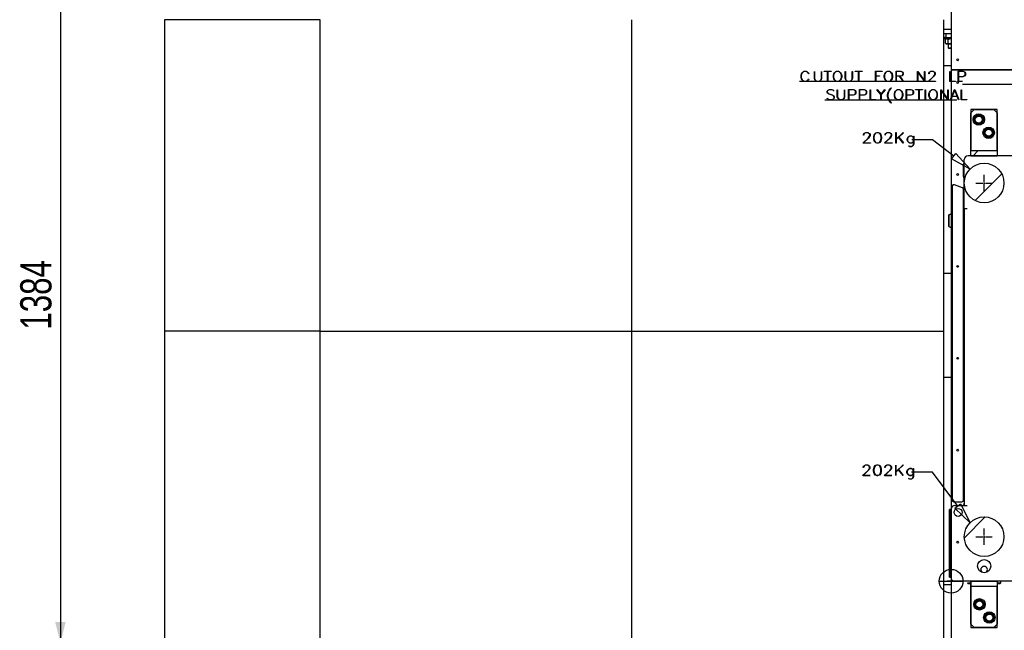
# Model space of a CAD drawing. Header units: millimetres. Extents: x 0 to 849, y 0 to 594.
# Tile 13 of 84: x 560 to 654, y 107 to 166. Entities that reach past the tile are written whole.
import ezdxf

# ---------------------------------------------------------------- set-up
doc = ezdxf.new("R2010")
doc.units = ezdxf.units.MM
doc.linetypes.add('CENTERX2', pattern=[20.32, 12.7, -2.54, 2.54, -2.54])
doc.layers.add('COTES', color=1, linetype='Continuous')
doc.layers.add('TRAIT-FINS', color=9, linetype='Continuous')
doc.layers.add('TRAIT-FORT', color=4, linetype='Continuous', lineweight=25)
doc.styles.add('SLDTEXTSTYLE0', font='TXT', dxfattribs={"width": 0.75})
doc.dimstyles.new('SLDDIMSTYLE0', dxfattribs={"dimtxt": 3, "dimasz": 2, "dimexe": 0, "dimexo": 0.0625, "dimgap": 0.75, "dimtad": 1, "dimdec": 0, "dimlfac": 20, "dimrnd": 1e-09, "dimzin": 12, "dimdsep": 46, "dimtxsty": 'SLDTEXTSTYLE0', "dimsah": 1, "dimcen": 0.09, "dimadec": 0, "dimazin": 3, "dimtfac": 1, "dimtdec": 0, "dimtofl": 0, "dimtmove": 0, "dimatfit": 3, "dimfxl": 1, "dimfrac": 2, "dimtolj": 1, "dimtzin": 12, "dimarcsym": 0})

# ---------------------------------------------------------------- blocks, each defined once
blk = doc.blocks.new('_D_23')
at = {"layer": 'COTES', "color": 1, "transparency": 16777216}
for p, q in [((612.058, 175.334), (562.614, 175.334)), ((563.614, 175.334), (563.614, 106.148)), ((587.614, 106.148), (562.614, 106.148))]:
    blk.add_line(p, q, dxfattribs=at)
for points in [[(563.614, 175.334), (563.114, 173.334), (564.114, 173.334)], [(563.614, 106.148), (564.114, 108.148), (563.114, 108.148)]]:
    blk.add_solid(points, dxfattribs=at)
at = {"layer": 'COTES', "color": 1, "transparency": 16777216, "insert": (559.747, 136.308), "char_height": 3, "attachment_point": 1, "rotation": 90, "style": 'SLDTEXTSTYLE0'}
blk.add_mtext('1384', dxfattribs=at)

msp = doc.modelspace()

# ---------------------------------------------------------------- hatches: boundary and pattern name
at = {"layer": 'TRAIT-FINS'}
h = msp.add_hatch(dxfattribs=at)
h.set_pattern_fill('ANSI31', color=9, style=0)
h.paths.add_polyline_path([(651.227, 153.041), (653.767, 153.041), (653.767, 153.541), (651.227, 153.541)], flags=0)
h = msp.add_hatch(dxfattribs=at)
h.set_pattern_fill('ANSI31', color=9, style=0)
edge = h.paths.add_edge_path(flags=0)
edge.add_arc((652.503, 150.425), 1.905, 0, 360)
h = msp.add_hatch(dxfattribs=at)
h.set_pattern_fill('ANSI31', color=9, style=0)
edge = h.paths.add_edge_path(flags=0)
edge.add_arc((652.503, 116.376), 1.905, 0, 360)
h = msp.add_hatch(dxfattribs=at)
h.set_pattern_fill('ANSI31', color=9, style=0)
h.paths.add_polyline_path([(653.767, 112.084), (651.227, 112.084), (651.227, 111.584), (653.767, 111.584)], flags=0)

# ---------------------------------------------------------------- linework, layer by layer
at = {"color": 7, "linetype": 'CENTERX2'}
for p, q in [((634.742, 160.216), (650.428, 160.216)), ((637.191, 158.448), (650.228, 158.448)), ((652.503, 150.552), (652.503, 151.212)), ((651.716, 150.425), (652.376, 150.425)), ((652.503, 149.638), (652.503, 150.298)), ((652.63, 150.425), (653.29, 150.425)), ((652.503, 116.503), (652.503, 117.164)), ((651.716, 116.376), (652.376, 116.376)), ((652.503, 115.589), (652.503, 116.249)), ((652.63, 116.376), (653.29, 116.376))]:
    msp.add_line(p, q, dxfattribs=at)
at = {"color": 7, "linetype": 'Continuous'}
for p, q in [((655.396, 159.899), (650.414, 159.899)), ((651.227, 157.169), (651.544, 157.486)), ((651.544, 157.486), (653.449, 157.486)), ((653.449, 157.486), (653.767, 157.169)), ((651.227, 153.041), (651.227, 157.169)), ((653.767, 157.169), (653.767, 153.041)), ((647.548, 154.588), (645.548, 154.588)), ((649.579, 153.003), (647.548, 154.588)), ((649.374, 152.74), (649.784, 153.265)), ((651.156, 151.772), (649.374, 152.74)), ((649.784, 153.265), (651.156, 151.772)), ((650.625, 152.823), (650.598, 152.686)), ((650.598, 147.961), (650.598, 152.686)), ((668.06, 153.041), (650.954, 153.041)), ((650.498, 152.132), (650.536, 152.316)), ((650.498, 152.13), (650.498, 151.108)), ((650.536, 150.921), (650.536, 152.316)), ((650.536, 152.316), (650.573, 152.316)), ((650.573, 150.921), (650.573, 152.316)), ((650.498, 151.106), (650.536, 150.921)), ((650.536, 150.921), (650.573, 150.921)), ((649.417, 150.097), (649.417, 147.507)), ((649.442, 150.097), (649.442, 119.904)), ((650.415, 149.976), (649.66, 150.25)), ((650.522, 119.904), (650.522, 149.823)), ((652.439, 150.425), (652.566, 150.425)), ((652.503, 150.362), (652.503, 150.489)), ((650.598, 147.961), (650.598, 119.386)), ((650.598, 147.961), (650.884, 147.961)), ((649.099, 147.359), (649.417, 147.507)), ((649.099, 146.227), (649.099, 147.359)), ((649.125, 147.359), (649.442, 147.507)), ((649.125, 146.227), (649.125, 147.359)), ((649.099, 146.227), (649.417, 146.078)), ((649.125, 146.227), (649.442, 146.078)), ((649.417, 146.078), (649.417, 119.904)), ((647.53, 122.58), (645.53, 122.58)), ((649.959, 119.326), (647.53, 122.58)), ((649.605, 119.742), (650.359, 119.742)), ((649.692, 119.127), (650.227, 119.525)), ((650.227, 119.525), (651.156, 117.723)), ((649.176, 112.477), (649.176, 118.993)), ((649.176, 118.993), (649.252, 118.993)), ((649.176, 118.993), (649.176, 112.477)), ((649.252, 118.993), (649.176, 118.993)), ((649.248, 112.477), (649.248, 118.993)), ((649.328, 118.993), (649.252, 118.993)), ((649.252, 118.993), (649.252, 112.477)), ((649.328, 112.477), (649.328, 119.031)), ((649.328, 118.993), (649.328, 112.477)), ((649.684, 119.386), (650.689, 119.386)), ((651.156, 117.723), (649.692, 119.127)), ((650.689, 119.386), (650.884, 119.386)), ((652.439, 116.376), (652.566, 116.376)), ((652.503, 116.313), (652.503, 116.44)), ((649.328, 113.226), (649.328, 110.942)), ((648.186, 112.084), (650.47, 112.084)), ((649.684, 112.084), (648.952, 112.084)), ((649.176, 112.477), (649.328, 112.477)), ((649.252, 112.477), (649.176, 112.477)), ((649.328, 112.477), (649.328, 111.8)), ((649.328, 112.477), (649.328, 112.084)), ((649.684, 112.084), (649.328, 112.084)), ((655.322, 112.084), (649.684, 112.084)), ((650.979, 111.845), (650.915, 111.909)), ((651.233, 111.909), (650.915, 111.909)), ((651.233, 111.845), (650.979, 111.845)), ((651.227, 107.956), (651.227, 112.084)), ((651.233, 112.084), (651.233, 107.956)), ((653.773, 112.084), (651.233, 112.084)), ((653.767, 112.084), (653.767, 107.956)), ((653.773, 112.084), (653.773, 107.956)), ((654.09, 111.909), (653.773, 111.909)), ((654.027, 111.845), (653.773, 111.845)), ((654.027, 111.845), (654.09, 111.909)), ((654.09, 112.084), (654.09, 111.909)), ((651.227, 107.956), (651.544, 107.639)), ((651.55, 107.639), (651.233, 107.956)), ((651.544, 107.639), (653.449, 107.639)), ((653.455, 107.639), (651.55, 107.639)), ((653.449, 107.639), (653.767, 107.956)), ((653.773, 107.956), (653.455, 107.639))]:
    msp.add_line(p, q, dxfattribs=at)
for centre, radius in [((651.989, 156.534), 0.337), ((652.941, 155.264), 0.337), ((652.503, 150.425), 1.905), ((650.001, 118.713), 0.381), ((652.503, 116.376), 1.905), ((652.503, 113.544), 0.635), ((649.328, 112.084), 1.142), ((652.052, 109.861), 0.337), ((652.058, 109.861), 0.337), ((653.005, 108.591), 0.337), ((653.011, 108.591), 0.337)]:
    msp.add_circle(centre, radius, dxfattribs=at)
at = {"color": 7, "linetype": 'Continuous', "lineweight": 18}
msp.add_circle((649.328, 112.084), 1.142, dxfattribs=at)
at = {"color": 7, "linetype": 'Continuous'}
for centre, radius, start, end in [((650.954, 152.686), 0.356, 90, 180), ((649.579, 150.097), 0.163, 82.832, 180), ((649.605, 150.097), 0.163, 70, 180), ((650.359, 149.823), 0.163, 360, 70), ((649.579, 119.904), 0.163, 180, 270), ((649.605, 119.904), 0.163, 180, 270), ((650.359, 119.904), 0.163, 270, 360), ((650.4, 119.584), 0.198, 270, 0), ((649.684, 119.031), 0.356, 90, 180), ((652.503, 113.195), 0.318, 309.09986, 231.20728), ((649.685, 112.442), 0.359, 174.3733, 269.80503)]:
    msp.add_arc(centre, radius, start, end, dxfattribs=at)
at = {"layer": 'TRAIT-FORT', "color": 4, "linetype": 'Continuous', "lineweight": 25}
for p, q in [((649.328, 175.834), (649.328, 161.356)), ((573.614, 166.148), (573.614, 136.148)), ((588.614, 166.148), (573.614, 166.148)), ((588.614, 136.148), (588.614, 166.148)), ((618.614, 136.148), (618.614, 166.148)), ((648.614, 136.148), (648.614, 166.148)), ((648.614, 165.234), (649.328, 165.234)), ((648.614, 164.834), (648.828, 164.834)), ((648.828, 164.434), (648.614, 164.434)), ((648.653, 164.434), (648.653, 164.309)), ((649.328, 164.309), (648.653, 164.309)), ((648.853, 164.309), (648.779, 164.235)), ((648.78, 163.882), (648.78, 164.235)), ((648.828, 164.834), (648.828, 164.434)), ((648.828, 164.834), (649.328, 164.834)), ((648.828, 164.434), (649.328, 164.434)), ((649.047, 163.882), (649.047, 164.235)), ((648.784, 163.878), (648.853, 163.809)), ((648.913, 163.809), (648.853, 163.809)), ((649.321, 163.809), (648.913, 163.809)), ((649.028, 163.809), (649.028, 163.434)), ((649.028, 163.434), (649.103, 163.359)), ((649.028, 163.434), (649.328, 163.434)), ((649.328, 163.359), (649.103, 163.359)), ((648.614, 161.724), (649.328, 161.724)), ((649.328, 161.356), (649.328, 161.311)), ((649.328, 161.356), (741.828, 161.356)), ((649.328, 161.311), (649.328, 106.334)), ((649.328, 161.311), (741.828, 161.311)), ((653.767, 157.486), (651.227, 157.486)), ((651.227, 157.486), (651.227, 153.541)), ((653.767, 153.541), (653.767, 157.486)), ((651.227, 153.541), (653.767, 153.541)), ((651.227, 153.041), (651.227, 153.541)), ((653.767, 153.541), (653.767, 153.041)), ((653.767, 153.041), (651.227, 153.041)), ((651.227, 153.041), (653.767, 153.041)), ((653.767, 153.041), (653.767, 153.041)), ((649.328, 141.724), (648.614, 141.724)), ((588.614, 136.148), (573.614, 136.148)), ((573.614, 136.148), (573.614, 106.148)), ((588.614, 106.148), (588.614, 136.148)), ((588.614, 136.148), (618.614, 136.148)), ((618.614, 136.148), (648.614, 136.148)), ((618.614, 106.148), (618.614, 136.148)), ((648.614, 106.148), (648.614, 136.148)), ((648.614, 131.724), (649.328, 131.724)), ((651.227, 112.084), (653.767, 112.084)), ((651.227, 111.584), (651.227, 112.084)), ((653.767, 112.084), (653.767, 111.584)), ((649.328, 111.724), (648.614, 111.724)), ((653.767, 111.584), (651.227, 111.584)), ((651.227, 111.584), (651.227, 107.639)), ((653.767, 107.639), (653.767, 111.584)), ((651.227, 107.639), (653.767, 107.639))]:
    msp.add_line(p, q, dxfattribs=at)
at = {"layer": 'TRAIT-FORT', "color": 4, "linetype": 'Continuous', "lineweight": 25, "flags": 128}
for points in [[(635.636, 160.436), (635.588, 160.344), (635.588, 160.344), (635.488, 160.25), (635.488, 160.25), (635.386, 160.204), (635.386, 160.204), (635.187, 160.204), (635.187, 160.204), (635.086, 160.25), (635.086, 160.25), (634.986, 160.344), (634.986, 160.344), (634.938, 160.438), (634.938, 160.438), (634.887, 160.577), (634.887, 160.577), (634.887, 160.807), (634.887, 160.807), (634.938, 160.946), (634.938, 160.946), (634.986, 161.04), (634.986, 161.04), (635.086, 161.134), (635.086, 161.134), (635.187, 161.181), (635.187, 161.181), (635.386, 161.181), (635.386, 161.181), (635.488, 161.134), (635.488, 161.134), (635.588, 161.04), (635.588, 161.04), (635.636, 160.948), (635.636, 160.948), (635.617, 160.937), (635.617, 160.937), (635.569, 161.027), (635.569, 161.027), (635.474, 161.116), (635.474, 161.116), (635.381, 161.16), (635.381, 161.16), (635.193, 161.16), (635.193, 161.16), (635.099, 161.116), (635.099, 161.116), (635.005, 161.027), (635.005, 161.027), (634.956, 160.939), (634.956, 160.939), (634.91, 160.805), (634.91, 160.805), (634.91, 160.579), (634.91, 160.579), (634.956, 160.445), (634.956, 160.445), (635.005, 160.357), (635.005, 160.357), (635.099, 160.268), (635.099, 160.268), (635.193, 160.224), (635.193, 160.224), (635.381, 160.224), (635.381, 160.224), (635.474, 160.268), (635.474, 160.268), (635.569, 160.357), (635.569, 160.357), (635.617, 160.447), (635.617, 160.447), (635.636, 160.436)], [(636.867, 161.169), (636.867, 160.485), (636.867, 160.485), (636.817, 160.345), (636.817, 160.345), (636.716, 160.25), (636.716, 160.25), (636.567, 160.204), (636.567, 160.204), (636.467, 160.204), (636.467, 160.204), (636.317, 160.25), (636.317, 160.25), (636.215, 160.345), (636.215, 160.345), (636.166, 160.485), (636.166, 160.485), (636.166, 161.169), (636.166, 161.169), (636.188, 161.169), (636.188, 161.169), (636.188, 160.487), (636.188, 160.487), (636.235, 160.354), (636.235, 160.354), (636.328, 160.266), (636.328, 160.266), (636.469, 160.222), (636.469, 160.222), (636.563, 160.222), (636.563, 160.222), (636.705, 160.266), (636.705, 160.266), (636.798, 160.354), (636.798, 160.354), (636.845, 160.487), (636.845, 160.487), (636.845, 161.169), (636.845, 161.169), (636.867, 161.169)], [(637.444, 160.216), (637.445, 161.16), (637.445, 161.16), (637.116, 161.16), (637.116, 161.16), (637.116, 161.181), (637.116, 161.181), (637.796, 161.181), (637.796, 161.181), (637.796, 161.16), (637.796, 161.16), (637.467, 161.16), (637.467, 161.16), (637.467, 160.216), (637.467, 160.216), (637.445, 160.216)], [(638.746, 160.438), (638.698, 160.344), (638.698, 160.344), (638.599, 160.25), (638.599, 160.25), (638.497, 160.204), (638.497, 160.204), (638.297, 160.204), (638.297, 160.204), (638.197, 160.25), (638.197, 160.25), (638.096, 160.344), (638.096, 160.344), (638.048, 160.438), (638.048, 160.438), (637.998, 160.577), (637.998, 160.577), (637.998, 160.807), (637.998, 160.807), (638.048, 160.946), (638.048, 160.946), (638.096, 161.04), (638.096, 161.04), (638.197, 161.134), (638.197, 161.134), (638.297, 161.181), (638.297, 161.181), (638.497, 161.181), (638.497, 161.181), (638.599, 161.134), (638.599, 161.134), (638.698, 161.04), (638.698, 161.04), (638.747, 160.946), (638.747, 160.946), (638.797, 160.807), (638.797, 160.807), (638.797, 160.577), (638.797, 160.577), (638.747, 160.438)], [(638.727, 160.449), (638.775, 160.583), (638.775, 160.583), (638.775, 160.808), (638.775, 160.808), (638.727, 160.942), (638.727, 160.942), (638.679, 161.03), (638.679, 161.03), (638.584, 161.119), (638.584, 161.119), (638.492, 161.163), (638.492, 161.163), (638.303, 161.163), (638.303, 161.163), (638.21, 161.119), (638.21, 161.119), (638.116, 161.03), (638.116, 161.03), (638.067, 160.942), (638.067, 160.942), (638.02, 160.808), (638.02, 160.808), (638.02, 160.583), (638.02, 160.583), (638.067, 160.449), (638.067, 160.449), (638.116, 160.36), (638.116, 160.36), (638.21, 160.271), (638.21, 160.271), (638.303, 160.227), (638.303, 160.227), (638.492, 160.227), (638.492, 160.227), (638.584, 160.271), (638.584, 160.271), (638.679, 160.36), (638.679, 160.36), (638.727, 160.449)], [(639.833, 161.169), (639.833, 160.485), (639.833, 160.485), (639.783, 160.345), (639.783, 160.345), (639.682, 160.25), (639.682, 160.25), (639.533, 160.204), (639.533, 160.204), (639.433, 160.204), (639.433, 160.204), (639.283, 160.25), (639.283, 160.25), (639.181, 160.345), (639.181, 160.345), (639.132, 160.485), (639.132, 160.485), (639.132, 161.169), (639.132, 161.169), (639.154, 161.169), (639.154, 161.169), (639.154, 160.487), (639.154, 160.487), (639.201, 160.354), (639.201, 160.354), (639.294, 160.266), (639.294, 160.266), (639.435, 160.222), (639.435, 160.222), (639.529, 160.222), (639.529, 160.222), (639.671, 160.266), (639.671, 160.266), (639.764, 160.354), (639.764, 160.354), (639.811, 160.487), (639.811, 160.487), (639.811, 161.169), (639.811, 161.169), (639.833, 161.169)], [(640.41, 160.216), (640.411, 161.16), (640.411, 161.16), (640.082, 161.16), (640.082, 161.16), (640.082, 161.181), (640.082, 161.181), (640.762, 161.181), (640.762, 161.181), (640.762, 161.16), (640.762, 161.16), (640.433, 161.16), (640.433, 161.16), (640.433, 160.216), (640.433, 160.216), (640.411, 160.216)], [(642.449, 160.706), (642.071, 160.706), (642.071, 160.706), (642.071, 160.216), (642.071, 160.216), (642.05, 160.216), (642.05, 160.216), (642.05, 161.181), (642.05, 161.181), (642.692, 161.181), (642.692, 161.181), (642.692, 161.16), (642.692, 161.16), (642.071, 161.16), (642.071, 161.16), (642.071, 160.727), (642.071, 160.727), (642.449, 160.727), (642.449, 160.727), (642.449, 160.706)], [(643.641, 160.438), (643.593, 160.344), (643.593, 160.344), (643.494, 160.25), (643.494, 160.25), (643.392, 160.204), (643.392, 160.204), (643.192, 160.204), (643.192, 160.204), (643.092, 160.25), (643.092, 160.25), (642.991, 160.344), (642.991, 160.344), (642.943, 160.438), (642.943, 160.438), (642.893, 160.577), (642.893, 160.577), (642.893, 160.807), (642.893, 160.807), (642.943, 160.946), (642.943, 160.946), (642.991, 161.04), (642.991, 161.04), (643.092, 161.134), (643.092, 161.134), (643.192, 161.181), (643.192, 161.181), (643.392, 161.181), (643.392, 161.181), (643.494, 161.134), (643.494, 161.134), (643.593, 161.04), (643.593, 161.04), (643.642, 160.946), (643.642, 160.946), (643.692, 160.807), (643.692, 160.807), (643.692, 160.577), (643.692, 160.577), (643.642, 160.438)], [(643.622, 160.449), (643.67, 160.583), (643.67, 160.583), (643.67, 160.808), (643.67, 160.808), (643.622, 160.942), (643.622, 160.942), (643.574, 161.03), (643.574, 161.03), (643.48, 161.119), (643.48, 161.119), (643.387, 161.163), (643.387, 161.163), (643.198, 161.163), (643.198, 161.163), (643.105, 161.119), (643.105, 161.119), (643.011, 161.03), (643.011, 161.03), (642.962, 160.942), (642.962, 160.942), (642.916, 160.808), (642.916, 160.808), (642.916, 160.583), (642.916, 160.583), (642.962, 160.449), (642.962, 160.449), (643.011, 160.36), (643.011, 160.36), (643.105, 160.271), (643.105, 160.271), (643.198, 160.227), (643.198, 160.227), (643.387, 160.227), (643.387, 160.227), (643.48, 160.271), (643.48, 160.271), (643.574, 160.36), (643.574, 160.36), (643.622, 160.449)], [(644.707, 160.216), (644.372, 160.707), (644.372, 160.707), (644.049, 160.707), (644.049, 160.707), (644.049, 160.216), (644.049, 160.216), (644.027, 160.216), (644.027, 160.216), (644.027, 161.181), (644.027, 161.181), (644.476, 161.181), (644.476, 161.181), (644.626, 161.134), (644.626, 161.134), (644.678, 161.087), (644.678, 161.087), (644.729, 160.992), (644.729, 160.992), (644.729, 160.896), (644.729, 160.896), (644.678, 160.802), (644.678, 160.802), (644.626, 160.754), (644.626, 160.754), (644.476, 160.708), (644.476, 160.708), (644.399, 160.708), (644.399, 160.708), (644.727, 160.226), (644.727, 160.226), (644.707, 160.216)], [(644.048, 160.728), (644.473, 160.728), (644.473, 160.728), (644.615, 160.773), (644.615, 160.773), (644.659, 160.815), (644.659, 160.815), (644.706, 160.903), (644.706, 160.903), (644.706, 160.989), (644.706, 160.989), (644.659, 161.076), (644.659, 161.076), (644.615, 161.119), (644.615, 161.119), (644.473, 161.163), (644.473, 161.163), (644.049, 161.163), (644.049, 161.163), (644.049, 160.728)], [(646.802, 160.216), (646.779, 160.216), (646.779, 160.216), (646.122, 161.135), (646.122, 161.135), (646.122, 160.216), (646.122, 160.216), (646.101, 160.216), (646.101, 160.216), (646.101, 161.169), (646.101, 161.169), (646.125, 161.169), (646.125, 161.169), (646.78, 160.251), (646.78, 160.251), (646.78, 161.169), (646.78, 161.169), (646.802, 161.169), (646.802, 161.169), (646.802, 160.216)], [(647.185, 160.942), (647.186, 160.991), (647.186, 160.991), (647.236, 161.086), (647.236, 161.086), (647.287, 161.134), (647.287, 161.134), (647.388, 161.181), (647.388, 161.181), (647.588, 161.181), (647.588, 161.181), (647.689, 161.134), (647.689, 161.134), (647.741, 161.086), (647.741, 161.086), (647.791, 160.991), (647.791, 160.991), (647.791, 160.894), (647.791, 160.894), (647.741, 160.801), (647.741, 160.801), (647.642, 160.663), (647.642, 160.663), (647.174, 160.224), (647.174, 160.224), (647.828, 160.224), (647.828, 160.224), (647.828, 160.204), (647.828, 160.204), (647.122, 160.204), (647.122, 160.204), (647.625, 160.676), (647.625, 160.676), (647.721, 160.811), (647.721, 160.811), (647.768, 160.9), (647.768, 160.9), (647.768, 160.986), (647.768, 160.986), (647.721, 161.073), (647.721, 161.073), (647.676, 161.116), (647.676, 161.116), (647.582, 161.16), (647.582, 161.16), (647.394, 161.16), (647.394, 161.16), (647.301, 161.116), (647.301, 161.116), (647.255, 161.073), (647.255, 161.073), (647.208, 160.986), (647.208, 160.986), (647.208, 160.942), (647.208, 160.942), (647.186, 160.942)], [(649.756, 160.204), (649.212, 160.204), (649.212, 160.204), (649.212, 161.169), (649.212, 161.169), (649.233, 161.169), (649.233, 161.169), (649.233, 160.224), (649.233, 160.224), (649.757, 160.224), (649.757, 160.224), (649.757, 160.204)], [(650.007, 160.216), (650.007, 161.181), (650.007, 161.181), (650.456, 161.181), (650.456, 161.181), (650.606, 161.134), (650.606, 161.134), (650.659, 161.087), (650.659, 161.087), (650.709, 160.991), (650.709, 160.991), (650.709, 160.85), (650.709, 160.85), (650.659, 160.755), (650.659, 160.755), (650.606, 160.708), (650.606, 160.708), (650.456, 160.661), (650.456, 160.661), (650.029, 160.661), (650.029, 160.661), (650.029, 160.216), (650.029, 160.216), (650.007, 160.216)], [(650.029, 160.683), (650.454, 160.683), (650.454, 160.683), (650.595, 160.727), (650.595, 160.727), (650.64, 160.77), (650.64, 160.77), (650.686, 160.857), (650.686, 160.857), (650.686, 160.989), (650.686, 160.989), (650.64, 161.076), (650.64, 161.076), (650.595, 161.119), (650.595, 161.119), (650.454, 161.163), (650.454, 161.163), (650.029, 161.163), (650.029, 161.163), (650.029, 160.683)], [(651.951, 161.356), (651.924, 161.336), (651.899, 161.311)], [(652.257, 161.311), (652.232, 161.336), (652.205, 161.356)], [(637.404, 158.589), (637.499, 158.499), (637.499, 158.499), (637.641, 158.455), (637.641, 158.455), (637.832, 158.455), (637.832, 158.455), (637.973, 158.499), (637.973, 158.499), (638.065, 158.586), (638.065, 158.586), (638.065, 158.715), (638.065, 158.715), (638.018, 158.803), (638.018, 158.803), (637.972, 158.846), (637.972, 158.846), (637.878, 158.891), (637.878, 158.891), (637.587, 158.982), (637.587, 158.982), (637.486, 159.028), (637.486, 159.028), (637.435, 159.076), (637.435, 159.076), (637.385, 159.171), (637.385, 159.171), (637.385, 159.269), (637.385, 159.269), (637.488, 159.365), (637.488, 159.365), (637.637, 159.412), (637.637, 159.412), (637.834, 159.412), (637.834, 159.412), (637.984, 159.365), (637.984, 159.365), (638.084, 159.273), (638.084, 159.273), (638.067, 159.257), (638.067, 159.257), (637.973, 159.347), (637.973, 159.347), (637.832, 159.391), (637.832, 159.391), (637.641, 159.391), (637.641, 159.391), (637.499, 159.347), (637.499, 159.347), (637.407, 159.261), (637.407, 159.261), (637.407, 159.176), (637.407, 159.176), (637.455, 159.089), (637.455, 159.089), (637.5, 159.046), (637.5, 159.046), (637.595, 159.001), (637.595, 159.001), (637.886, 158.91), (637.886, 158.91), (637.986, 158.864), (637.986, 158.864), (638.037, 158.816), (638.037, 158.816), (638.087, 158.721), (638.087, 158.721), (638.087, 158.577), (638.087, 158.577), (637.984, 158.481), (637.984, 158.481), (637.834, 158.435), (637.834, 158.435), (637.637, 158.435), (637.637, 158.435), (637.488, 158.481), (637.488, 158.481), (637.388, 158.573), (637.388, 158.573), (637.404, 158.589)], [(639.075, 159.4), (639.076, 158.716), (639.076, 158.716), (639.025, 158.576), (639.025, 158.576), (638.925, 158.481), (638.925, 158.481), (638.775, 158.435), (638.775, 158.435), (638.675, 158.435), (638.675, 158.435), (638.525, 158.481), (638.525, 158.481), (638.424, 158.576), (638.424, 158.576), (638.374, 158.716), (638.374, 158.716), (638.374, 159.4), (638.374, 159.4), (638.396, 159.4), (638.396, 159.4), (638.396, 158.718), (638.396, 158.718), (638.443, 158.585), (638.443, 158.585), (638.536, 158.497), (638.536, 158.497), (638.677, 158.453), (638.677, 158.453), (638.772, 158.453), (638.772, 158.453), (638.913, 158.497), (638.913, 158.497), (639.006, 158.585), (639.006, 158.585), (639.053, 158.718), (639.053, 158.718), (639.053, 159.4), (639.053, 159.4), (639.076, 159.4)], [(639.459, 158.448), (639.459, 159.412), (639.459, 159.412), (639.908, 159.412), (639.908, 159.412), (640.058, 159.365), (640.058, 159.365), (640.111, 159.318), (640.111, 159.318), (640.161, 159.223), (640.161, 159.223), (640.161, 159.081), (640.161, 159.081), (640.111, 158.986), (640.111, 158.986), (640.058, 158.939), (640.058, 158.939), (639.908, 158.892), (639.908, 158.892), (639.481, 158.892), (639.481, 158.892), (639.481, 158.448), (639.481, 158.448), (639.459, 158.448)], [(639.48, 158.914), (639.905, 158.914), (639.905, 158.914), (640.047, 158.958), (640.047, 158.958), (640.092, 159.001), (640.092, 159.001), (640.138, 159.088), (640.138, 159.088), (640.138, 159.22), (640.138, 159.22), (640.092, 159.307), (640.092, 159.307), (640.047, 159.35), (640.047, 159.35), (639.905, 159.394), (639.905, 159.394), (639.481, 159.394), (639.481, 159.394), (639.481, 158.914)], [(640.496, 158.448), (640.496, 159.412), (640.496, 159.412), (640.945, 159.412), (640.945, 159.412), (641.095, 159.365), (641.095, 159.365), (641.148, 159.318), (641.148, 159.318), (641.198, 159.223), (641.198, 159.223), (641.198, 159.081), (641.198, 159.081), (641.148, 158.986), (641.148, 158.986), (641.095, 158.939), (641.095, 158.939), (640.945, 158.892), (640.945, 158.892), (640.518, 158.892), (640.518, 158.892), (640.518, 158.448), (640.518, 158.448), (640.496, 158.448)], [(640.517, 158.914), (640.942, 158.914), (640.942, 158.914), (641.084, 158.958), (641.084, 158.958), (641.128, 159.001), (641.128, 159.001), (641.175, 159.088), (641.175, 159.088), (641.175, 159.22), (641.175, 159.22), (641.128, 159.307), (641.128, 159.307), (641.084, 159.35), (641.084, 159.35), (640.942, 159.394), (640.942, 159.394), (640.518, 159.394), (640.518, 159.394), (640.518, 158.914)], [(642.077, 158.435), (641.533, 158.435), (641.533, 158.435), (641.533, 159.4), (641.533, 159.4), (641.555, 159.4), (641.555, 159.4), (641.555, 158.455), (641.555, 158.455), (642.078, 158.455), (642.078, 158.455), (642.078, 158.435)], [(642.571, 158.448), (642.571, 158.946), (642.571, 158.946), (642.186, 159.399), (642.186, 159.399), (642.202, 159.412), (642.202, 159.412), (642.583, 158.966), (642.583, 158.966), (642.962, 159.412), (642.962, 159.412), (642.979, 159.399), (642.979, 159.399), (642.594, 158.946), (642.594, 158.946), (642.594, 158.448), (642.594, 158.448), (642.571, 158.448)], [(643.563, 158.122), (643.466, 158.215), (643.466, 158.215), (643.368, 158.352), (643.368, 158.352), (643.269, 158.535), (643.269, 158.535), (643.221, 158.764), (643.221, 158.764), (643.221, 158.949), (643.221, 158.949), (643.269, 159.179), (643.269, 159.179), (643.368, 159.363), (643.368, 159.363), (643.466, 159.5), (643.466, 159.5), (643.564, 159.593), (643.564, 159.593), (643.58, 159.577), (643.58, 159.577), (643.483, 159.488), (643.483, 159.488), (643.387, 159.352), (643.387, 159.352), (643.291, 159.171), (643.291, 159.171), (643.243, 158.947), (643.243, 158.947), (643.243, 158.767), (643.243, 158.767), (643.291, 158.542), (643.291, 158.542), (643.387, 158.363), (643.387, 158.363), (643.483, 158.227), (643.483, 158.227), (643.58, 158.138), (643.58, 158.138), (643.564, 158.122)], [(644.62, 158.669), (644.572, 158.575), (644.572, 158.575), (644.472, 158.481), (644.472, 158.481), (644.37, 158.435), (644.37, 158.435), (644.171, 158.435), (644.171, 158.435), (644.07, 158.481), (644.07, 158.481), (643.97, 158.575), (643.97, 158.575), (643.922, 158.669), (643.922, 158.669), (643.872, 158.808), (643.872, 158.808), (643.872, 159.038), (643.872, 159.038), (643.922, 159.178), (643.922, 159.178), (643.97, 159.272), (643.97, 159.272), (644.07, 159.365), (644.07, 159.365), (644.171, 159.412), (644.171, 159.412), (644.37, 159.412), (644.37, 159.412), (644.472, 159.365), (644.472, 159.365), (644.572, 159.272), (644.572, 159.272), (644.62, 159.178), (644.62, 159.178), (644.67, 159.038), (644.67, 159.038), (644.67, 158.808), (644.67, 158.808), (644.62, 158.669)], [(644.6, 158.68), (644.648, 158.814), (644.648, 158.814), (644.648, 159.039), (644.648, 159.039), (644.601, 159.173), (644.601, 159.173), (644.553, 159.261), (644.553, 159.261), (644.458, 159.35), (644.458, 159.35), (644.365, 159.394), (644.365, 159.394), (644.177, 159.394), (644.177, 159.394), (644.084, 159.35), (644.084, 159.35), (643.989, 159.261), (643.989, 159.261), (643.941, 159.173), (643.941, 159.173), (643.894, 159.039), (643.894, 159.039), (643.894, 158.814), (643.894, 158.814), (643.941, 158.68), (643.941, 158.68), (643.989, 158.591), (643.989, 158.591), (644.084, 158.502), (644.084, 158.502), (644.177, 158.458), (644.177, 158.458), (644.365, 158.458), (644.365, 158.458), (644.458, 158.502), (644.458, 158.502), (644.553, 158.591), (644.553, 158.591), (644.601, 158.68)], [(645.005, 158.448), (645.005, 159.412), (645.005, 159.412), (645.454, 159.412), (645.454, 159.412), (645.604, 159.365), (645.604, 159.365), (645.657, 159.318), (645.657, 159.318), (645.707, 159.223), (645.707, 159.223), (645.707, 159.081), (645.707, 159.081), (645.657, 158.986), (645.657, 158.986), (645.604, 158.939), (645.604, 158.939), (645.454, 158.892), (645.454, 158.892), (645.027, 158.892), (645.027, 158.892), (645.027, 158.448), (645.027, 158.448), (645.005, 158.448)], [(645.027, 158.914), (645.452, 158.914), (645.452, 158.914), (645.593, 158.958), (645.593, 158.958), (645.638, 159.001), (645.638, 159.001), (645.685, 159.088), (645.685, 159.088), (645.685, 159.22), (645.685, 159.22), (645.638, 159.307), (645.638, 159.307), (645.593, 159.35), (645.593, 159.35), (645.452, 159.394), (645.452, 159.394), (645.027, 159.394), (645.027, 159.394), (645.027, 158.914)], [(646.235, 158.448), (646.236, 159.391), (646.236, 159.391), (645.908, 159.391), (645.908, 159.391), (645.908, 159.412), (645.908, 159.412), (646.587, 159.412), (646.587, 159.412), (646.587, 159.391), (646.587, 159.391), (646.258, 159.391), (646.258, 159.391), (646.258, 158.448), (646.258, 158.448), (646.236, 158.448)], [(646.837, 158.448), (646.838, 159.4), (646.838, 159.4), (646.86, 159.4), (646.86, 159.4), (646.86, 158.448), (646.86, 158.448), (646.838, 158.448)], [(647.948, 158.669), (647.899, 158.575), (647.899, 158.575), (647.8, 158.481), (647.8, 158.481), (647.698, 158.435), (647.698, 158.435), (647.499, 158.435), (647.499, 158.435), (647.398, 158.481), (647.398, 158.481), (647.298, 158.575), (647.298, 158.575), (647.249, 158.669), (647.249, 158.669), (647.199, 158.808), (647.199, 158.808), (647.199, 159.038), (647.199, 159.038), (647.249, 159.178), (647.249, 159.178), (647.298, 159.272), (647.298, 159.272), (647.398, 159.365), (647.398, 159.365), (647.499, 159.412), (647.499, 159.412), (647.698, 159.412), (647.698, 159.412), (647.8, 159.365), (647.8, 159.365), (647.899, 159.272), (647.899, 159.272), (647.948, 159.178), (647.948, 159.178), (647.998, 159.038), (647.998, 159.038), (647.998, 158.808), (647.998, 158.808), (647.948, 158.669)], [(647.928, 158.68), (647.976, 158.814), (647.976, 158.814), (647.976, 159.039), (647.976, 159.039), (647.928, 159.173), (647.928, 159.173), (647.88, 159.261), (647.88, 159.261), (647.786, 159.35), (647.786, 159.35), (647.693, 159.394), (647.693, 159.394), (647.505, 159.394), (647.505, 159.394), (647.411, 159.35), (647.411, 159.35), (647.317, 159.261), (647.317, 159.261), (647.268, 159.173), (647.268, 159.173), (647.222, 159.039), (647.222, 159.039), (647.222, 158.814), (647.222, 158.814), (647.268, 158.68), (647.268, 158.68), (647.317, 158.591), (647.317, 158.591), (647.411, 158.502), (647.411, 158.502), (647.505, 158.458), (647.505, 158.458), (647.693, 158.458), (647.693, 158.458), (647.786, 158.502), (647.786, 158.502), (647.88, 158.591), (647.88, 158.591), (647.928, 158.68)], [(649.034, 158.448), (649.011, 158.448), (649.011, 158.448), (648.355, 159.366), (648.355, 159.366), (648.355, 158.448), (648.355, 158.448), (648.333, 158.448), (648.333, 158.448), (648.333, 159.4), (648.333, 159.4), (648.357, 159.4), (648.357, 159.4), (649.012, 158.482), (649.012, 158.482), (649.012, 159.4), (649.012, 159.4), (649.035, 159.4), (649.035, 159.4), (649.035, 158.448)], [(650.069, 158.454), (650.051, 158.448), (650.051, 158.448), (649.923, 158.759), (649.923, 158.759), (649.421, 158.759), (649.421, 158.759), (649.293, 158.448), (649.293, 158.448), (649.274, 158.454), (649.274, 158.454), (649.665, 159.412), (649.665, 159.412), (649.68, 159.412), (649.68, 159.412), (650.07, 158.454)], [(649.914, 158.778), (649.672, 159.373), (649.672, 159.373), (649.429, 158.778), (649.429, 158.778), (649.915, 158.778)], [(650.855, 158.435), (650.31, 158.435), (650.31, 158.435), (650.31, 159.4), (650.31, 159.4), (650.332, 159.4), (650.332, 159.4), (650.332, 158.455), (650.332, 158.455), (650.855, 158.455), (650.855, 158.455), (650.855, 158.435)], [(640.895, 155.036), (640.895, 155.087), (640.895, 155.087), (640.947, 155.187), (640.947, 155.187), (641.001, 155.237), (641.001, 155.237), (641.108, 155.286), (641.108, 155.286), (641.318, 155.286), (641.318, 155.286), (641.424, 155.237), (641.424, 155.237), (641.478, 155.187), (641.478, 155.187), (641.53, 155.087), (641.53, 155.087), (641.53, 154.985), (641.53, 154.985), (641.478, 154.887), (641.478, 154.887), (641.375, 154.742), (641.375, 154.742), (640.883, 154.282), (640.883, 154.282), (641.569, 154.282), (641.569, 154.282), (641.569, 154.261), (641.569, 154.261), (640.829, 154.261), (640.829, 154.261), (641.357, 154.756), (641.357, 154.756), (641.457, 154.898), (641.457, 154.898), (641.507, 154.991), (641.507, 154.991), (641.507, 155.081), (641.507, 155.081), (641.457, 155.173), (641.457, 155.173), (641.41, 155.218), (641.41, 155.218), (641.311, 155.264), (641.311, 155.264), (641.114, 155.264), (641.114, 155.264), (641.016, 155.218), (641.016, 155.218), (640.968, 155.173), (640.968, 155.173), (640.918, 155.081), (640.918, 155.081), (640.918, 155.036), (640.918, 155.036), (640.895, 155.036)], [(642.568, 154.458), (642.462, 154.309), (642.462, 154.309), (642.303, 154.261), (642.303, 154.261), (642.198, 154.261), (642.198, 154.261), (642.039, 154.309), (642.039, 154.309), (641.933, 154.458), (641.933, 154.458), (641.882, 154.699), (641.882, 154.699), (641.882, 154.846), (641.882, 154.846), (641.933, 155.088), (641.933, 155.088), (642.039, 155.237), (642.039, 155.237), (642.198, 155.286), (642.198, 155.286), (642.303, 155.286), (642.303, 155.286), (642.462, 155.237), (642.462, 155.237), (642.568, 155.088), (642.568, 155.088), (642.619, 154.846), (642.619, 154.846), (642.619, 154.699), (642.619, 154.699), (642.568, 154.458)], [(642.544, 154.469), (642.596, 154.706), (642.596, 154.706), (642.596, 154.846), (642.596, 154.846), (642.545, 155.083), (642.545, 155.083), (642.447, 155.222), (642.447, 155.222), (642.3, 155.267), (642.3, 155.267), (642.201, 155.267), (642.201, 155.267), (642.054, 155.222), (642.054, 155.222), (641.956, 155.083), (641.956, 155.083), (641.906, 154.846), (641.906, 154.846), (641.906, 154.706), (641.906, 154.706), (641.956, 154.469), (641.956, 154.469), (642.054, 154.331), (642.054, 154.331), (642.201, 154.285), (642.201, 154.285), (642.3, 154.285), (642.3, 154.285), (642.447, 154.331), (642.447, 154.331), (642.545, 154.469)], [(642.971, 155.036), (642.971, 155.087), (642.971, 155.087), (643.023, 155.187), (643.023, 155.187), (643.077, 155.237), (643.077, 155.237), (643.184, 155.286), (643.184, 155.286), (643.394, 155.286), (643.394, 155.286), (643.5, 155.237), (643.5, 155.237), (643.554, 155.187), (643.554, 155.187), (643.606, 155.087), (643.606, 155.087), (643.606, 154.985), (643.606, 154.985), (643.554, 154.887), (643.554, 154.887), (643.451, 154.742), (643.451, 154.742), (642.959, 154.282), (642.959, 154.282), (643.645, 154.282), (643.645, 154.282), (643.645, 154.261), (643.645, 154.261), (642.905, 154.261), (642.905, 154.261), (643.433, 154.756), (643.433, 154.756), (643.533, 154.898), (643.533, 154.898), (643.583, 154.991), (643.583, 154.991), (643.583, 155.081), (643.583, 155.081), (643.533, 155.173), (643.533, 155.173), (643.485, 155.218), (643.485, 155.218), (643.387, 155.264), (643.387, 155.264), (643.19, 155.264), (643.19, 155.264), (643.092, 155.218), (643.092, 155.218), (643.044, 155.173), (643.044, 155.173), (642.994, 155.081), (642.994, 155.081), (642.994, 155.036), (642.994, 155.036), (642.971, 155.036)], [(644.032, 155.274), (644.032, 154.638), (644.032, 154.638), (644.725, 155.286), (644.725, 155.286), (644.743, 155.27), (644.743, 155.27), (644.292, 154.848), (644.292, 154.848), (644.743, 154.286), (644.743, 154.286), (644.725, 154.274), (644.725, 154.274), (644.274, 154.832), (644.274, 154.832), (644.032, 154.605), (644.032, 154.605), (644.032, 154.274), (644.032, 154.274), (644.009, 154.274), (644.009, 154.274), (644.009, 155.274), (644.009, 155.274), (644.032, 155.274)], [(645.268, 154.001), (645.367, 153.954), (645.367, 153.954), (645.514, 153.954), (645.514, 153.954), (645.611, 154.001), (645.611, 154.001), (645.66, 154.044), (645.66, 154.044), (645.709, 154.183), (645.709, 154.183), (645.709, 154.394), (645.709, 154.394), (645.626, 154.315), (645.626, 154.315), (645.52, 154.267), (645.52, 154.267), (645.361, 154.267), (645.361, 154.267), (645.255, 154.315), (645.255, 154.315), (645.15, 154.414), (645.15, 154.414), (645.098, 154.562), (645.098, 154.562), (645.098, 154.661), (645.098, 154.661), (645.15, 154.808), (645.15, 154.808), (645.255, 154.909), (645.255, 154.909), (645.361, 154.957), (645.361, 154.957), (645.52, 154.957), (645.52, 154.957), (645.626, 154.909), (645.626, 154.909), (645.709, 154.829), (645.709, 154.829), (645.709, 154.946), (645.709, 154.946), (645.732, 154.946), (645.732, 154.946), (645.732, 154.181), (645.732, 154.181), (645.68, 154.033), (645.68, 154.033), (645.626, 153.981), (645.626, 153.981), (645.52, 153.932), (645.52, 153.932), (645.361, 153.932), (645.361, 153.932), (645.256, 153.981), (645.256, 153.981), (645.268, 154.001)], [(645.708, 154.422), (645.709, 154.796), (645.709, 154.796), (645.611, 154.886), (645.611, 154.886), (645.514, 154.933), (645.514, 154.933), (645.367, 154.933), (645.367, 154.933), (645.269, 154.886), (645.269, 154.886), (645.17, 154.795), (645.17, 154.795), (645.121, 154.656), (645.121, 154.656), (645.121, 154.563), (645.121, 154.563), (645.17, 154.423), (645.17, 154.423), (645.269, 154.331), (645.269, 154.331), (645.367, 154.285), (645.367, 154.285), (645.514, 154.285), (645.514, 154.285), (645.611, 154.331), (645.611, 154.331), (645.709, 154.422)], [(640.877, 123.028), (640.878, 123.079), (640.878, 123.079), (640.93, 123.179), (640.93, 123.179), (640.984, 123.229), (640.984, 123.229), (641.091, 123.278), (641.091, 123.278), (641.3, 123.278), (641.3, 123.278), (641.406, 123.229), (641.406, 123.229), (641.46, 123.179), (641.46, 123.179), (641.513, 123.079), (641.513, 123.079), (641.513, 122.977), (641.513, 122.977), (641.46, 122.879), (641.46, 122.879), (641.357, 122.734), (641.357, 122.734), (640.866, 122.274), (640.866, 122.274), (641.552, 122.274), (641.552, 122.274), (641.552, 122.253), (641.552, 122.253), (640.811, 122.253), (640.811, 122.253), (641.339, 122.747), (641.339, 122.747), (641.439, 122.89), (641.439, 122.89), (641.489, 122.983), (641.489, 122.983), (641.489, 123.073), (641.489, 123.073), (641.439, 123.165), (641.439, 123.165), (641.392, 123.21), (641.392, 123.21), (641.294, 123.256), (641.294, 123.256), (641.096, 123.256), (641.096, 123.256), (640.999, 123.21), (640.999, 123.21), (640.951, 123.165), (640.951, 123.165), (640.901, 123.073), (640.901, 123.073), (640.901, 123.028), (640.901, 123.028), (640.878, 123.028)], [(642.55, 122.45), (642.444, 122.301), (642.444, 122.301), (642.286, 122.253), (642.286, 122.253), (642.18, 122.253), (642.18, 122.253), (642.022, 122.301), (642.022, 122.301), (641.916, 122.45), (641.916, 122.45), (641.865, 122.691), (641.865, 122.691), (641.865, 122.838), (641.865, 122.838), (641.916, 123.08), (641.916, 123.08), (642.022, 123.229), (642.022, 123.229), (642.18, 123.278), (642.18, 123.278), (642.286, 123.278), (642.286, 123.278), (642.444, 123.229), (642.444, 123.229), (642.551, 123.08), (642.551, 123.08), (642.601, 122.838), (642.601, 122.838), (642.601, 122.691), (642.601, 122.691), (642.551, 122.45)], [(642.527, 122.461), (642.579, 122.698), (642.579, 122.698), (642.579, 122.838), (642.579, 122.838), (642.527, 123.075), (642.527, 123.075), (642.43, 123.213), (642.43, 123.213), (642.283, 123.259), (642.283, 123.259), (642.184, 123.259), (642.184, 123.259), (642.037, 123.213), (642.037, 123.213), (641.939, 123.075), (641.939, 123.075), (641.888, 122.838), (641.888, 122.838), (641.888, 122.698), (641.888, 122.698), (641.939, 122.461), (641.939, 122.461), (642.037, 122.323), (642.037, 122.323), (642.184, 122.277), (642.184, 122.277), (642.283, 122.277), (642.283, 122.277), (642.43, 122.323), (642.43, 122.323), (642.527, 122.461)], [(642.953, 123.028), (642.954, 123.079), (642.954, 123.079), (643.006, 123.179), (643.006, 123.179), (643.06, 123.229), (643.06, 123.229), (643.167, 123.278), (643.167, 123.278), (643.376, 123.278), (643.376, 123.278), (643.482, 123.229), (643.482, 123.229), (643.536, 123.179), (643.536, 123.179), (643.589, 123.079), (643.589, 123.079), (643.589, 122.977), (643.589, 122.977), (643.536, 122.879), (643.536, 122.879), (643.433, 122.734), (643.433, 122.734), (642.942, 122.274), (642.942, 122.274), (643.628, 122.274), (643.628, 122.274), (643.628, 122.253), (643.628, 122.253), (642.887, 122.253), (642.887, 122.253), (643.415, 122.747), (643.415, 122.747), (643.515, 122.89), (643.515, 122.89), (643.565, 122.983), (643.565, 122.983), (643.565, 123.073), (643.565, 123.073), (643.515, 123.165), (643.515, 123.165), (643.468, 123.21), (643.468, 123.21), (643.37, 123.256), (643.37, 123.256), (643.172, 123.256), (643.172, 123.256), (643.075, 123.21), (643.075, 123.21), (643.026, 123.165), (643.026, 123.165), (642.977, 123.073), (642.977, 123.073), (642.977, 123.028), (642.977, 123.028), (642.954, 123.028)], [(644.015, 123.265), (644.015, 122.63), (644.015, 122.63), (644.708, 123.278), (644.708, 123.278), (644.725, 123.261), (644.725, 123.261), (644.274, 122.84), (644.274, 122.84), (644.725, 122.278), (644.725, 122.278), (644.708, 122.265), (644.708, 122.265), (644.256, 122.824), (644.256, 122.824), (644.015, 122.597), (644.015, 122.597), (644.015, 122.265), (644.015, 122.265), (643.992, 122.265), (643.992, 122.265), (643.992, 123.265), (643.992, 123.265), (644.015, 123.265)], [(645.251, 121.992), (645.349, 121.946), (645.349, 121.946), (645.497, 121.946), (645.497, 121.946), (645.594, 121.992), (645.594, 121.992), (645.642, 122.036), (645.642, 122.036), (645.691, 122.175), (645.691, 122.175), (645.691, 122.386), (645.691, 122.386), (645.608, 122.307), (645.608, 122.307), (645.502, 122.259), (645.502, 122.259), (645.344, 122.259), (645.344, 122.259), (645.237, 122.307), (645.237, 122.307), (645.133, 122.406), (645.133, 122.406), (645.08, 122.554), (645.08, 122.554), (645.08, 122.653), (645.08, 122.653), (645.133, 122.8), (645.133, 122.8), (645.237, 122.9), (645.237, 122.9), (645.344, 122.949), (645.344, 122.949), (645.502, 122.949), (645.502, 122.949), (645.608, 122.9), (645.608, 122.9), (645.691, 122.821), (645.691, 122.821), (645.691, 122.938), (645.691, 122.938), (645.715, 122.938), (645.715, 122.938), (645.715, 122.173), (645.715, 122.173), (645.662, 122.025), (645.662, 122.025), (645.608, 121.973), (645.608, 121.973), (645.502, 121.924), (645.502, 121.924), (645.344, 121.924), (645.344, 121.924), (645.239, 121.973), (645.239, 121.973), (645.251, 121.992)], [(645.691, 122.414), (645.691, 122.788), (645.691, 122.788), (645.594, 122.878), (645.594, 122.878), (645.497, 122.925), (645.497, 122.925), (645.349, 122.925), (645.349, 122.925), (645.252, 122.878), (645.252, 122.878), (645.152, 122.787), (645.152, 122.787), (645.103, 122.647), (645.103, 122.647), (645.103, 122.554), (645.103, 122.554), (645.152, 122.415), (645.152, 122.415), (645.252, 122.323), (645.252, 122.323), (645.349, 122.277), (645.349, 122.277), (645.497, 122.277), (645.497, 122.277), (645.594, 122.323), (645.594, 122.323), (645.691, 122.414)]]:
    msp.add_lwpolyline(points, dxfattribs=at)
at = {"layer": 'TRAIT-FORT', "color": 4, "linetype": 'Continuous', "lineweight": 25}
for centre, radius in [((649.958, 162.281), 0.09), ((649.958, 160.104), 0.09), ((651.989, 156.534), 0.55), ((651.989, 156.534), 0.404), ((652.941, 155.264), 0.55), ((652.941, 155.264), 0.404), ((652.503, 150.425), 1.905), ((649.958, 151.252), 0.09), ((649.958, 142.4), 0.09), ((649.958, 133.548), 0.09), ((649.958, 124.696), 0.09), ((652.503, 116.376), 1.905), ((649.958, 115.844), 0.09), ((652.052, 109.861), 0.55), ((652.052, 109.861), 0.404), ((653.005, 108.591), 0.55), ((653.005, 108.591), 0.404)]:
    msp.add_circle(centre, radius, dxfattribs=at)
for points, knots in [([(648.913, 164.309), (648.89, 164.305), (648.843, 164.296), (648.801, 164.255), (648.78, 164.235)], [0, 0, 0, 0, 0.504, 1, 1, 1, 1]), ([(649.047, 164.235), (649.029, 164.252), (648.991, 164.287), (648.945, 164.307), (648.919, 164.309), (648.913, 164.309)], [0, 0, 0, 0, 0.432385, 0.879554, 1, 1, 1, 1]), ([(649.321, 164.309), (649.316, 164.309), (649.278, 164.308), (649.206, 164.298), (649.13, 164.273), (649.077, 164.25), (649.057, 164.24), (649.047, 164.235)], [0, 0, 0, 0, 0.048367, 0.399313, 0.762932, 0.881377, 1, 1, 1, 1]), ([(648.78, 163.882), (648.792, 163.871), (648.81, 163.853), (648.835, 163.835), (648.862, 163.819), (648.885, 163.811), (648.905, 163.809), (648.91, 163.809), (648.913, 163.809)], [0, 0, 0, 0, 0.287529, 0.432261, 0.575448, 0.879653, 0.939787, 1, 1, 1, 1]), ([(648.913, 163.809), (648.937, 163.813), (648.983, 163.821), (649.026, 163.862), (649.047, 163.882)], [0, 0, 0, 0, 0.504, 1, 1, 1, 1]), ([(649.047, 163.882), (649.067, 163.873), (649.118, 163.848), (649.205, 163.82), (649.277, 163.809), (649.316, 163.809), (649.321, 163.809)], [0, 0, 0, 0, 0.237039, 0.589019, 0.951631, 1, 1, 1, 1]), ([(651.502, 156.473), (651.518, 156.512), (651.552, 156.592), (651.601, 156.709), (651.649, 156.822), (651.678, 156.89), (651.693, 156.925)], [0, 0, 0, 0, 0.264605, 0.534948, 0.765343, 1, 1, 1, 1]), ([(651.502, 156.473), (651.527, 156.439), (651.579, 156.371), (651.656, 156.269), (651.73, 156.171), (651.775, 156.112), (651.798, 156.082)], [0, 0, 0, 0, 0.264605, 0.534948, 0.765343, 1, 1, 1, 1]), ([(652.18, 156.986), (652.118, 156.978), (652.015, 156.965), (651.867, 156.947), (651.767, 156.934), (651.709, 156.927), (651.693, 156.925)], [0, 0, 0, 0, 0.385549, 0.637642, 0.896546, 1, 1, 1, 1]), ([(652.476, 156.594), (652.45, 156.628), (652.398, 156.697), (652.321, 156.799), (652.247, 156.896), (652.202, 156.956), (652.18, 156.986)], [0, 0, 0, 0, 0.264605, 0.534948, 0.765343, 1, 1, 1, 1]), ([(652.476, 156.594), (652.459, 156.555), (652.426, 156.476), (652.376, 156.358), (652.328, 156.246), (652.299, 156.177), (652.285, 156.142)], [0, 0, 0, 0, 0.264605, 0.534948, 0.765343, 1, 1, 1, 1]), ([(652.285, 156.142), (652.223, 156.135), (652.12, 156.122), (651.972, 156.103), (651.872, 156.091), (651.814, 156.084), (651.798, 156.082)], [0, 0, 0, 0, 0.385549, 0.637642, 0.896546, 1, 1, 1, 1]), ([(652.454, 155.203), (652.471, 155.242), (652.504, 155.322), (652.554, 155.439), (652.601, 155.552), (652.63, 155.62), (652.645, 155.655)], [0, 0, 0, 0, 0.264605, 0.534948, 0.765343, 1, 1, 1, 1]), ([(653.132, 155.716), (653.07, 155.708), (652.968, 155.695), (652.819, 155.677), (652.719, 155.664), (652.662, 155.657), (652.645, 155.655)], [0, 0, 0, 0, 0.385549, 0.637642, 0.896546, 1, 1, 1, 1]), ([(653.428, 155.324), (653.402, 155.358), (653.35, 155.427), (653.274, 155.529), (653.2, 155.626), (653.155, 155.686), (653.132, 155.716)], [0, 0, 0, 0, 0.264605, 0.534948, 0.765343, 1, 1, 1, 1]), ([(652.454, 155.203), (652.48, 155.169), (652.532, 155.101), (652.609, 154.999), (652.682, 154.901), (652.727, 154.842), (652.75, 154.812)], [0, 0, 0, 0, 0.264605, 0.534948, 0.765343, 1, 1, 1, 1]), ([(653.237, 154.872), (653.175, 154.865), (653.073, 154.852), (652.924, 154.833), (652.824, 154.821), (652.767, 154.814), (652.75, 154.812)], [0, 0, 0, 0, 0.385549, 0.637642, 0.896546, 1, 1, 1, 1]), ([(653.428, 155.324), (653.412, 155.285), (653.378, 155.206), (653.328, 155.088), (653.281, 154.976), (653.252, 154.907), (653.237, 154.872)], [0, 0, 0, 0, 0.264605, 0.534948, 0.765343, 1, 1, 1, 1]), ([(651.565, 109.801), (651.582, 109.84), (651.615, 109.919), (651.665, 110.037), (651.712, 110.149), (651.741, 110.218), (651.756, 110.253)], [0, 0, 0, 0, 0.264605, 0.534948, 0.765343, 1, 1, 1, 1]), ([(652.243, 110.313), (652.181, 110.306), (652.079, 110.293), (651.93, 110.274), (651.83, 110.262), (651.773, 110.255), (651.756, 110.253)], [0, 0, 0, 0, 0.385549, 0.637642, 0.896546, 1, 1, 1, 1]), ([(652.539, 109.922), (652.513, 109.956), (652.461, 110.025), (652.385, 110.126), (652.311, 110.224), (652.266, 110.283), (652.243, 110.313)], [0, 0, 0, 0, 0.264605, 0.534948, 0.765343, 1, 1, 1, 1]), ([(652.539, 109.922), (652.523, 109.883), (652.489, 109.803), (652.439, 109.686), (652.392, 109.573), (652.363, 109.505), (652.348, 109.47)], [0, 0, 0, 0, 0.264605, 0.534948, 0.765343, 1, 1, 1, 1]), ([(651.565, 109.801), (651.591, 109.767), (651.643, 109.698), (651.72, 109.596), (651.793, 109.499), (651.838, 109.439), (651.861, 109.409)], [0, 0, 0, 0, 0.264605, 0.534948, 0.765343, 1, 1, 1, 1]), ([(652.348, 109.47), (652.286, 109.462), (652.184, 109.449), (652.035, 109.431), (651.935, 109.418), (651.878, 109.411), (651.861, 109.409)], [0, 0, 0, 0, 0.385549, 0.637642, 0.896546, 1, 1, 1, 1]), ([(652.518, 108.531), (652.534, 108.57), (652.568, 108.649), (652.617, 108.767), (652.665, 108.879), (652.694, 108.948), (652.709, 108.983)], [0, 0, 0, 0, 0.264605, 0.534948, 0.765343, 1, 1, 1, 1]), ([(653.196, 109.043), (653.134, 109.036), (653.031, 109.023), (652.883, 109.004), (652.783, 108.992), (652.725, 108.985), (652.709, 108.983)], [0, 0, 0, 0, 0.385549, 0.637642, 0.896546, 1, 1, 1, 1]), ([(653.492, 108.652), (653.466, 108.686), (653.414, 108.755), (653.337, 108.856), (653.263, 108.954), (653.218, 109.013), (653.196, 109.043)], [0, 0, 0, 0, 0.264605, 0.534948, 0.765343, 1, 1, 1, 1]), ([(652.518, 108.531), (652.543, 108.497), (652.595, 108.428), (652.672, 108.326), (652.746, 108.229), (652.791, 108.169), (652.814, 108.139)], [0, 0, 0, 0, 0.264605, 0.534948, 0.765343, 1, 1, 1, 1]), ([(653.301, 108.2), (653.239, 108.192), (653.136, 108.179), (652.988, 108.161), (652.888, 108.148), (652.83, 108.141), (652.814, 108.139)], [0, 0, 0, 0, 0.385549, 0.637642, 0.896546, 1, 1, 1, 1]), ([(653.492, 108.652), (653.475, 108.613), (653.442, 108.533), (653.392, 108.416), (653.344, 108.303), (653.315, 108.235), (653.301, 108.2)], [0, 0, 0, 0, 0.264605, 0.534948, 0.765343, 1, 1, 1, 1])]:
    msp.add_open_spline(points, degree=3, knots=knots, dxfattribs=at)

# ---------------------------------------------------------------- dimensions: what is measured, and where the dimension line sits
at = {"layer": 'COTES', "color": 1}
dim = msp.add_linear_dim(base=(563.614, 106.148), p1=(613.058, 175.334), p2=(588.614, 106.148), angle=90, dimstyle='SLDDIMSTYLE0', dxfattribs=at)
dim.commit()
dim.dimension.update_dxf_attribs({"geometry": '_D_23', "text_midpoint": (563.614, 140.741), "dimtype": 160})

doc.saveas('drawing.dxf')
